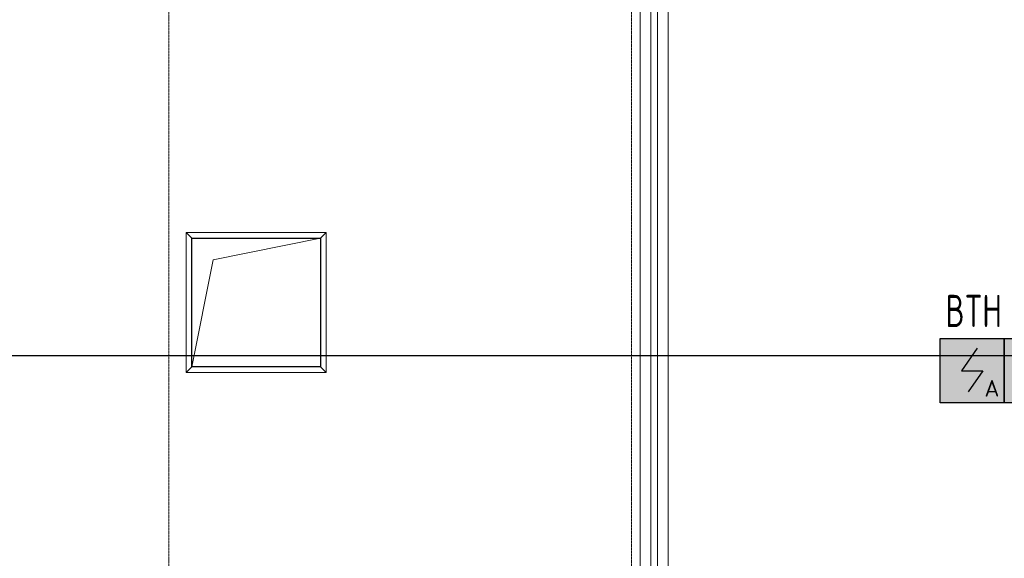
# Model space of a CAD drawing. Header units: millimetres. Extents: x -135639 to 224623, y -383017 to -59102.
# Tile 64 of 256: x 44236 to 51892, y -306756 to -302565. Entities that reach past the tile are written whole.
import ezdxf
from ezdxf.enums import TextEntityAlignment as Align

# ---------------------------------------------------------------- set-up
doc = ezdxf.new("R2010")
doc.units = ezdxf.units.MM
doc.linetypes.add('CONTINOUS', pattern=[0])
doc.linetypes.add('Линия сетки', pattern=[25, 20, -2.5, 0, -2.5])
for name, color, linetype, lineweight in [('A-000-M_MASS', 7, 'Continuous', 18), ('A-314-M_WINDOW', 7, 'Continuous', 18), ('S-280-M_STRUCT_FRAME', 7, 'Continuous', 18), ('Z-030-M_GRID', 7, 'Continuous', 9), ('ПС', 7, 'Continuous', 40), ('СС-011-ПОЖ-СИГНАЛИЗАЦИЯ', 1, 'Continuous', 30)]:
    doc.layers.add(name, color=color, linetype=linetype, lineweight=lineweight)
doc.styles.add('1111', font='isocpeur.ttf')

# ---------------------------------------------------------------- blocks, each defined once
blk = doc.blocks.new('105_Приямок_C крышкой - 1000x1000-3524621-B2_-11_400_')
at = {"layer": 'A-314-M_WINDOW', "color": 253, "true_color": 0xaaaaaa}
for p, q in [((-545, -545), (-545, 545)), ((-545, 545), (545, 545)), ((545, 545), (545, -545)), ((545, -545), (-545, -545))]:
    blk.add_line(p, q, dxfattribs=at)
at = {"layer": 'S-280-M_STRUCT_FRAME', "color": 253, "true_color": 0xaaaaaa}
for p, q in [((-500, 500), (-545, 545)), ((500, 500), (545, 545)), ((-500, -500), (-545, -545)), ((500, -500), (545, -545))]:
    blk.add_line(p, q, dxfattribs=at)
blk = doc.blocks.new('CP_ДШ_Hanytex_TopJoint 24C - CP_ДШ_Hanytex_TopJoint 24C-3950283-B2_-11_400_')
at = {"layer": 'A-000-M_MASS', "color": 253, "true_color": 0xaaaaaa}
for p, q in [((0, -25), (0, 110)), ((7400, 110), (0, 110)), ((7400, 25), (0, 25)), ((0, 25), (0, -25)), ((7400, -25), (7400, 25)), ((7400, 25), (7400, -25)), ((0, -25), (7400, -25)), ((7400, -110), (0, -110))]:
    blk.add_line(p, q, dxfattribs=at)
blk = doc.blocks.new('135_SLK_GD_AR_rvt-1-B2_-11_400_')
at = {"layer": 'A-000-M_MASS', "color": 253, "lineweight": 18, "true_color": 0xaaaaaa, "rotation": 269.9999999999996}
blk.add_blockref('CP_ДШ_Hanytex_TopJoint 24C - CP_ДШ_Hanytex_TopJoint 24C-3950283-B2_-11_400_', (57725, 59250), dxfattribs=at)
at = {"layer": 'A-314-M_WINDOW', "color": 253, "lineweight": 18, "true_color": 0xaaaaaa}
blk.add_blockref('105_Приямок_C крышкой - 1000x1000-3524621-B2_-11_400_', (54630, 56950), dxfattribs=at)
blk = doc.blocks.new('ADSK_ОбобщеннаяМодель_ОтверстиеПрямоугольное_вПерекрытии - ADSK_ОтверстиеПрямоугольное_вПерекрытии-687066-B2_-11_400_')
at = {"layer": 'A-000-M_MASS', "color": 253, "lineweight": 30, "true_color": 0xaaaaaa}
for p, q in [((-500, 500), (500, 500)), ((-500, -500), (-500, 500)), ((500, 500), (500, -500)), ((500, -500), (-500, -500))]:
    blk.add_line(p, q, dxfattribs=at)
at = {"layer": 'A-000-M_MASS', "color": 253, "true_color": 0xaaaaaa}
for p, q in [((-333.3, 333.3), (500, 500)), ((-500, -500), (-333.3, 333.3))]:
    blk.add_line(p, q, dxfattribs=at)
blk = doc.blocks.new('135_SLK_GD_KR_rvt-1-B2_-11_400_')
at = {"layer": 'A-000-M_MASS', "color": 253, "lineweight": 18, "true_color": 0xaaaaaa}
blk.add_blockref('ADSK_ОбобщеннаяМодель_ОтверстиеПрямоугольное_вПерекрытии - ADSK_ОтверстиеПрямоугольное_вПерекрытии-687066-B2_-11_400_', (54630, 56950), dxfattribs=at)
blk = doc.blocks.new('-2 этаж')
at = {"layer": 'Z-030-M_GRID', "color": 253, "linetype": 'Линия сетки', "true_color": 0xaaaaaa}
for p, q in [((313042.3, -369625.1), (313042.3, -260674.1)), ((316642.3, -369624.9), (316642.3, -260673.9))]:
    blk.add_line(p, q, dxfattribs=at)
at = {"lineweight": 5}
for name in ['135_SLK_GD_KR_rvt-1-B2_-11_400_', '135_SLK_GD_AR_rvt-1-B2_-11_400_']:
    blk.add_blockref(name, (259092.3, -349927.3), dxfattribs=at)
blk = doc.blocks.new('*U4706')
at = {"lineweight": 35, "true_color": 0xffffff}
h = blk.add_hatch(color=7, dxfattribs=at)
h.dxf.hatch_style = 1
h.paths.add_polyline_path([(0, 499.6), (0, 0), (499.6, 0), (499.6, 499.6)])
at = {"color": 1, "linetype": 'ByBlock', "lineweight": -2}
for p, q in [((289.5, 426.3), (166.9, 249.8)), ((166.9, 249.8), (332.7, 249.8)), ((332.7, 249.8), (219.3, 86.3))]:
    blk.add_line(p, q, dxfattribs=at)
at = {"color": 1, "linetype": 'ByBlock', "lineweight": -2, "ltscale": 0.1}
blk.add_lwpolyline([(0, 499.6), (499.6, 499.6), (499.6, 0), (0, 0)], close=True, dxfattribs=at)
at = {"color": 1, "linetype": 'ByBlock', "lineweight": -2, "ltscale": 1000, "style": '1111'}
blk.add_text('A', height=128.1, dxfattribs=at).set_placement((403.4, 49.2), align=Align.CENTER)
at = {"color": 0, "linetype": 'ByBlock', "lineweight": -2, "style": '1111'}
blk.add_attdef('INDEX', (-63.3, -234.7), '', height=125, dxfattribs=at)
at = {"color": 0, "linetype": 'ByBlock', "lineweight": -2, "style": '1111', "flags": 1}
for tag, p in [('NAME_DEVICE', (-64.1, -421.2)), ('NUM_POM', (-81.6, -847))]:
    blk.add_attdef(tag, p, '', height=125, dxfattribs=at)
at = {"color": 0, "linetype": 'ByBlock', "lineweight": -2, "style": '1111', "width": 0.7}
blk.add_attdef('NUM_DEVICE', (-64.1, -629.5), '', height=125, dxfattribs=at)

msp = doc.modelspace()

# ---------------------------------------------------------------- linework, layer by layer
at = {"layer": 'СС-011-ПОЖ-СИГНАЛИЗАЦИЯ', "lineweight": 30}
msp.add_lwpolyline([(60073.1, -305181.5), (33426, -305181.5), (33426, -304898.9), (23093.9, -304898.9), (23093.9, -300524), (22090.8, -300524), (22090.8, -296893.4), (18510.1, -296893.4)], dxfattribs=at)

# ---------------------------------------------------------------- block references
at = {"color": 0}
msp.add_blockref('-2 этаж', (-267647.8, -11788.6), dxfattribs=at)
at = {"layer": 'ПС', "color": 7, "linetype": 'CONTINOUS', "lineweight": 30, "ltscale": 100}
ref = msp.add_blockref('*U4706', (51392.3, -305546.5), dxfattribs=dict(at, xscale=1.000736, yscale=1.000736, zscale=1.000736))
ref.add_attrib('NUM_DEVICE', 'BTH', dxfattribs={"layer": '0', "color": 0, "linetype": 'ByBlock', "lineweight": -2, "ltscale": 100, "height": 250.18, "style": '1111', "width": 0.7}).set_placement((51654, -304956), align=Align.CENTER)
ref = msp.add_blockref('*U4706', (51892.3, -305546.5), dxfattribs=dict(at, xscale=1.000736, yscale=1.000736, zscale=1.000736))
ref.add_attrib('NUM_DEVICE', 'BTH', dxfattribs={"layer": '0', "color": 0, "linetype": 'ByBlock', "lineweight": -2, "ltscale": 100, "height": 250.18, "style": '1111', "width": 0.7}).set_placement((52154, -304956), align=Align.CENTER)

doc.saveas('drawing.dxf')
